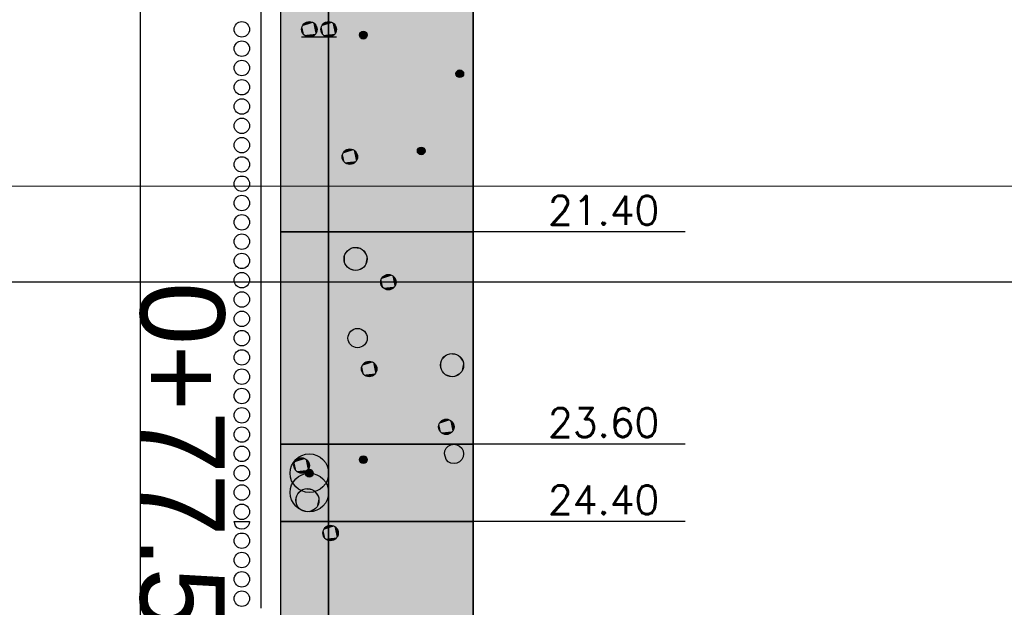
# Model space of a CAD drawing. Header units: metres. Extents: x 3458045 to 3462392, y 5482308 to 5484762.
# Tile 212 of 256: x 3460079.31 to 3460089.52, y 5483981.42 to 5483987.51. Entities that reach past the tile are written whole.
import ezdxf

# ---------------------------------------------------------------- set-up
doc = ezdxf.new("R2010")
doc.units = ezdxf.units.M
doc.header["$PDMODE"] = 3
doc.header["$PDSIZE"] = 0.1
doc.linetypes.add('AUSGEZOGEN', pattern=[2, 1, 1])
doc.layers.get('0').update_dxf_attribs({"linetype": 'CONTINUOUS'})
doc.layers.get('DEFPOINTS').update_dxf_attribs({"linetype": 'CONTINUOUS'})
doc.layers.add('BAUER_BK 2014', color=1, linetype='CONTINUOUS')
doc.layers.add('SP_VERM', color=1, linetype='CONTINUOUS')
doc.layers.add('SP_Höhenplan-Beschriftung-Linien', color=2, linetype='CONTINUOUS', lineweight=25)
doc.layers.add('SP_Höhenplan-Beschriftung-Text', color=2, linetype='CONTINUOUS', lineweight=25)
doc.styles.add('K_ISOCP', font='k_isocp.shx')
doc.styles.add('ROMANS', font='ROMANS')
doc.styles.add('SP_F', font='romans.shx', dxfattribs={"width": 0.7, "bigfont": 'sp_f.shx'})
doc.dimstyles.new('SOFI35$0', dxfattribs={"dimtxt": 3.5, "dimasz": 0.35, "dimexe": 0.9, "dimexo": 0.625, "dimgap": 0.945, "dimtad": 1, "dimdec": 3, "dimrnd": 0.001, "dimzin": 1, "dimdsep": 46, "dimtxsty": 'SP_F', "dimblk1": 'SOF_BEMSTR1', "dimblk2": 'SOF_BEMSTR2', "dimsah": 1, "dimcen": 3.5, "dimse1": 1, "dimse2": 1, "dimclrd": 1, "dimclre": 1, "dimclrt": 2, "dimaunit": 2, "dimazin": 0, "dimtfac": 1, "dimtdec": 3, "dimtmove": 0, "dimatfit": 3, "dimfxl": 1, "dimtolj": 1, "dimtzin": 0, "dimlwd": 0, "dimlwe": 0, "dimarcsym": 0})

# ---------------------------------------------------------------- blocks, each defined once
blk = doc.blocks.new('SOF_BEMSTR1')
at = {"color": 0, "linetype": 'ByBlock', "lineweight": -2}
for p, q in [((0, 20), (0, -8.5)), ((3.535, 3.535), (-3.535, -3.535)), ((-5, 0), (5, 0))]:
    blk.add_line(p, q, dxfattribs=at)
blk = doc.blocks.new('SOF_BEMSTR2')
at = {"color": 0, "linetype": 'ByBlock', "lineweight": -2}
for p, q in [((0, -20), (0, 8.5)), ((3.535, 3.535), (-3.535, -3.535)), ((-5, 0), (5, 0))]:
    blk.add_line(p, q, dxfattribs=at)
blk = doc.blocks.new('*D143')
at = {"layer": 'DEFPOINTS', "color": 0, "linetype": 'AUSGEZOGEN', "transparency": 16777216}
for p in [(3460025.018, 5483991.647), (3460180.558, 5483987.696), (3460025.018, 5483985.783)]:
    blk.add_point(p, dxfattribs=at)
at = {"layer": 'SP_VERM', "color": 1, "linetype": 'AUSGEZOGEN', "lineweight": 0, "transparency": 16777216}
blk.add_line((3460180.47, 5483985.783), (3460025.105, 5483985.783), dxfattribs=at)
at = {"layer": 'SP_VERM', "color": 1, "linetype": 'AUSGEZOGEN', "lineweight": 0, "transparency": 16777216, "xscale": 0.08750000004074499, "yscale": 0.08750000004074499, "zscale": 0.08750000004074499, "rotation": 180}
blk.add_blockref('SOF_BEMSTR2', (3460025.018, 5483985.783), dxfattribs=at)
at = {"layer": 'SP_VERM', "color": 1, "linetype": 'AUSGEZOGEN', "lineweight": 0, "transparency": 16777216, "xscale": 0.08750000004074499, "yscale": 0.08750000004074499, "zscale": 0.08750000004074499}
blk.add_blockref('SOF_BEMSTR1', (3460180.558, 5483985.783), dxfattribs=at)
at = {"layer": 'SP_VERM', "color": 2, "linetype": 'AUSGEZOGEN', "transparency": 16777216, "insert": (3460102.788, 5483986.457), "char_height": 0.875, "attachment_point": 5, "style": 'SP_F'}
blk.add_mtext('\\A1;\\A1;Tunnelabschitt = 155.54{\\H.7x;\\S^ ;}m', dxfattribs=at)

msp = doc.modelspace()

# ---------------------------------------------------------------- linework, layer by layer
at = {"layer": 'BAUER_BK 2014', "color": 7, "linetype": 'Continuous'}
for points in [[(3460082.011, 5484006.7071), (3460082.011, 5483976.7071)], [(3460084.011, 5484006.7071), (3460084.011, 5483976.7071)], [(3460084.011, 5483985.3071), (3460084.011, 5483990.7071), (3460082.011, 5483990.7071), (3460082.011, 5483985.3071), (3460084.011, 5483985.3071)], [(3460081.811, 5483987.3071), (3460081.811, 5483987.7071)], [(3460081.811, 5483986.9071), (3460081.811, 5483987.3071)], [(3460082.591, 5483987.3271), (3460082.231, 5483987.3271)], [(3460081.811, 5483986.5071), (3460081.811, 5483986.9071)], [(3460081.811, 5483986.1071), (3460081.811, 5483986.5071)], [(3460081.811, 5483985.7071), (3460081.811, 5483986.1071)], [(3460081.811, 5483985.3071), (3460081.811, 5483985.7071)], [(3460081.811, 5483985.1071), (3460081.811, 5483985.3071)], [(3460084.011, 5483983.1071), (3460084.011, 5483985.3071), (3460082.011, 5483985.3071), (3460082.011, 5483983.1071), (3460084.011, 5483983.1071)], [(3460082.011, 5483985.3071), (3460084.011, 5483985.3071)], [(3460086.2097, 5483985.3071), (3460085.011, 5483985.3071), (3460084.411, 5483985.3071), (3460084.011, 5483985.3071)], [(3460081.811, 5483984.7071), (3460081.811, 5483985.1071)], [(3460081.811, 5483984.3071), (3460081.811, 5483984.7071)], [(3460081.811, 5483983.9071), (3460081.811, 5483984.3071)], [(3460081.811, 5483983.5071), (3460081.811, 5483983.9071)], [(3460081.811, 5483983.1071), (3460081.811, 5483983.5071)], [(3460081.811, 5483982.7071), (3460081.811, 5483983.1071)], [(3460084.011, 5483982.3071), (3460084.011, 5483983.1071), (3460082.011, 5483983.1071), (3460082.011, 5483982.3071), (3460084.011, 5483982.3071)], [(3460082.011, 5483983.1071), (3460084.011, 5483983.1071)], [(3460083.711, 5483983.0071), (3460083.715, 5483983.038), (3460083.729, 5483983.0659), (3460083.751, 5483983.088), (3460083.779, 5483983.1022), (3460083.811, 5483983.1071), (3460083.841, 5483983.1022), (3460083.869, 5483983.088), (3460083.891, 5483983.0659), (3460083.905, 5483983.038), (3460083.911, 5483983.0071), (3460083.905, 5483982.9762), (3460083.891, 5483982.9484), (3460083.869, 5483982.9262), (3460083.841, 5483982.912), (3460083.811, 5483982.9071), (3460083.779, 5483982.912), (3460083.751, 5483982.9262), (3460083.729, 5483982.9484), (3460083.711, 5483983.0071)], [(3460086.2097, 5483983.1071), (3460085.011, 5483983.1071), (3460084.411, 5483983.1071), (3460084.011, 5483983.1071)], [(3460081.811, 5483982.3071), (3460081.811, 5483982.7071)], [(3460081.531, 5483982.3071), (3460081.531, 5483982.3071), (3460081.691, 5483982.3071), (3460081.691, 5483982.3071), (3460081.687, 5483982.2824), (3460081.675, 5483982.2601), (3460081.657, 5483982.2424), (3460081.635, 5483982.2311), (3460081.611, 5483982.2271), (3460081.585, 5483982.2311), (3460081.563, 5483982.2424), (3460081.545, 5483982.2601), (3460081.531, 5483982.3071)], [(3460081.811, 5483982.2071), (3460081.811, 5483982.3071)], [(3460084.011, 5483978.6071), (3460084.011, 5483982.3071), (3460082.011, 5483982.3071), (3460082.011, 5483978.6071), (3460084.011, 5483978.6071)], [(3460082.011, 5483982.3071), (3460084.011, 5483982.3071)], [(3460086.2097, 5483982.3071), (3460085.011, 5483982.3071), (3460084.411, 5483982.3071), (3460084.011, 5483982.3071)], [(3460081.811, 5483981.8071), (3460081.811, 5483982.2071)], [(3460081.811, 5483981.4071), (3460081.811, 5483981.8071)]]:
    msp.add_lwpolyline(points, dxfattribs=at)
at = {"layer": 'BAUER_BK 2014', "color": 62, "linetype": 'Continuous'}
msp.add_lwpolyline([(3460082.511, 5483985.3071), (3460082.511, 5483990.7071), (3460082.011, 5483990.7071), (3460082.011, 5483985.3071), (3460082.511, 5483985.3071)], dxfattribs=at)
at = {"layer": 'BAUER_BK 2014', "color": 30, "linetype": 'Continuous'}
for points in [[(3460084.011, 5483985.3071), (3460084.011, 5483990.7071), (3460082.511, 5483990.7071), (3460082.511, 5483985.3071), (3460084.011, 5483985.3071)], [(3460084.011, 5483983.1071), (3460084.011, 5483985.3071), (3460082.511, 5483985.3071), (3460082.511, 5483983.1071), (3460084.011, 5483983.1071)], [(3460082.511, 5483982.3071), (3460082.511, 5483983.1071), (3460082.011, 5483983.1071), (3460082.011, 5483982.3071), (3460082.511, 5483982.3071)], [(3460084.011, 5483978.6071), (3460084.011, 5483982.3071), (3460082.511, 5483982.3071), (3460082.511, 5483978.6071), (3460084.011, 5483978.6071)]]:
    msp.add_lwpolyline(points, dxfattribs=at)
at = {"layer": 'BAUER_BK 2014', "color": 50, "linetype": 'Continuous'}
for points in [[(3460082.511, 5483983.1071), (3460082.511, 5483985.3071), (3460082.011, 5483985.3071), (3460082.011, 5483983.1071), (3460082.511, 5483983.1071)], [(3460084.011, 5483982.3071), (3460084.011, 5483983.1071), (3460082.511, 5483983.1071), (3460082.511, 5483982.3071), (3460084.011, 5483982.3071)], [(3460082.511, 5483978.6071), (3460082.511, 5483982.3071), (3460082.011, 5483982.3071), (3460082.011, 5483978.6071), (3460082.511, 5483978.6071)]]:
    msp.add_lwpolyline(points, dxfattribs=at)
at = {"layer": 'BAUER_BK 2014', "color": 7, "linetype": 'Continuous'}
for centre, radius in [((3460081.611, 5483987.4071), 0.08), ((3460082.311, 5483987.4071), 0.08), ((3460082.511, 5483987.4071), 0.08), ((3460082.871, 5483987.3471), 0.04), ((3460081.611, 5483987.2071), 0.08), ((3460081.611, 5483987.0071), 0.08), ((3460083.871, 5483986.9471), 0.04), ((3460081.611, 5483986.8071), 0.08), ((3460081.611, 5483986.6071), 0.08), ((3460081.611, 5483986.4071), 0.08), ((3460081.611, 5483986.2071), 0.08), ((3460082.731, 5483986.0871), 0.08), ((3460083.471, 5483986.1471), 0.04), ((3460081.611, 5483986.0071), 0.08), ((3460081.611, 5483985.8071), 0.08), ((3460081.611, 5483985.6071), 0.08), ((3460081.611, 5483985.4071), 0.08), ((3460081.611, 5483985.2071), 0.08), ((3460082.791, 5483985.0271), 0.12), ((3460081.611, 5483985.0071), 0.08), ((3460081.611, 5483984.8071), 0.08), ((3460083.131, 5483984.7871), 0.08), ((3460081.611, 5483984.6071), 0.08), ((3460081.611, 5483984.4071), 0.08), ((3460081.611, 5483984.2071), 0.08), ((3460082.811, 5483984.2071), 0.1), ((3460081.611, 5483984.0071), 0.08), ((3460083.791, 5483983.9271), 0.12), ((3460082.931, 5483983.8871), 0.08), ((3460081.611, 5483983.8071), 0.08), ((3460081.611, 5483983.6071), 0.08), ((3460081.611, 5483983.4071), 0.08), ((3460083.731, 5483983.2871), 0.08), ((3460081.611, 5483983.2071), 0.08), ((3460081.611, 5483983.0071), 0.08), ((3460082.311, 5483982.8071), 0.2), ((3460081.611, 5483982.8071), 0.08), ((3460082.231, 5483982.8871), 0.08), ((3460082.871, 5483982.9471), 0.04), ((3460082.311, 5483982.6071), 0.2), ((3460082.311, 5483982.8071), 0.04), ((3460081.611, 5483982.6071), 0.08), ((3460082.291, 5483982.5271), 0.12), ((3460081.611, 5483982.4071), 0.08), ((3460081.611, 5483982.1071), 0.08), ((3460082.531, 5483982.1871), 0.08), ((3460081.611, 5483981.9071), 0.08), ((3460081.611, 5483981.7071), 0.08), ((3460081.611, 5483981.5071), 0.08)]:
    msp.add_circle(centre, radius, dxfattribs=at)
at = {"layer": 'BAUER_BK 2014', "color": 62, "linetype": 'Continuous'}
msp.add_solid([(3460082.511, 5483985.3071), (3460082.511, 5483990.7071), (3460082.011, 5483985.3071), (3460082.011, 5483990.7071)], dxfattribs=at)
at = {"layer": 'BAUER_BK 2014', "color": 30, "linetype": 'Continuous'}
for points in [[(3460084.011, 5483985.3071), (3460084.011, 5483990.7071), (3460082.511, 5483985.3071), (3460082.511, 5483990.7071)], [(3460084.011, 5483983.1071), (3460084.011, 5483985.3071), (3460082.511, 5483983.1071), (3460082.511, 5483985.3071)], [(3460082.511, 5483982.3071), (3460082.511, 5483983.1071), (3460082.011, 5483982.3071), (3460082.011, 5483983.1071)], [(3460084.011, 5483978.6071), (3460084.011, 5483982.3071), (3460082.511, 5483978.6071), (3460082.511, 5483982.3071)]]:
    msp.add_solid(points, dxfattribs=at)
at = {"layer": 'BAUER_BK 2014', "color": 7, "linetype": 'Continuous'}
for points in [[(3460082.237, 5483987.4397), (3460082.257, 5483987.4666), (3460082.285, 5483987.4832)], [(3460082.237, 5483987.4397), (3460082.285, 5483987.4832), (3460082.351, 5483987.4764)], [(3460082.257, 5483987.4666), (3460082.271, 5483987.4764), (3460082.285, 5483987.4832)], [(3460082.285, 5483987.4832), (3460082.303, 5483987.4867), (3460082.319, 5483987.4867)], [(3460082.285, 5483987.4832), (3460082.319, 5483987.4867), (3460082.351, 5483987.4764)], [(3460082.319, 5483987.4867), (3460082.335, 5483987.4832), (3460082.351, 5483987.4764)], [(3460082.437, 5483987.4397), (3460082.457, 5483987.4666), (3460082.485, 5483987.4832)], [(3460082.437, 5483987.4397), (3460082.485, 5483987.4832), (3460082.551, 5483987.4764)], [(3460082.457, 5483987.4666), (3460082.471, 5483987.4764), (3460082.485, 5483987.4832)], [(3460082.485, 5483987.4832), (3460082.503, 5483987.4867), (3460082.519, 5483987.4867)], [(3460082.485, 5483987.4832), (3460082.519, 5483987.4867), (3460082.551, 5483987.4764)], [(3460082.519, 5483987.4867), (3460082.535, 5483987.4832), (3460082.551, 5483987.4764)], [(3460082.231, 5483987.4071), (3460082.233, 5483987.4238), (3460082.237, 5483987.4397)], [(3460082.237, 5483987.3746), (3460082.231, 5483987.4071), (3460082.237, 5483987.4397)], [(3460082.257, 5483987.3477), (3460082.237, 5483987.4397), (3460082.351, 5483987.4764)], [(3460082.237, 5483987.4397), (3460082.245, 5483987.4542), (3460082.257, 5483987.4666)], [(3460082.257, 5483987.3477), (3460082.237, 5483987.3746), (3460082.237, 5483987.4397)], [(3460082.351, 5483987.4764), (3460082.375, 5483987.3601), (3460082.257, 5483987.3477)], [(3460082.351, 5483987.4764), (3460082.365, 5483987.4666), (3460082.375, 5483987.4542)], [(3460082.351, 5483987.4764), (3460082.375, 5483987.4542), (3460082.389, 5483987.4238)], [(3460082.351, 5483987.4764), (3460082.389, 5483987.4238), (3460082.375, 5483987.3601)], [(3460082.375, 5483987.4542), (3460082.383, 5483987.4397), (3460082.389, 5483987.4238)], [(3460082.389, 5483987.4238), (3460082.389, 5483987.3905), (3460082.375, 5483987.3601)], [(3460082.389, 5483987.3905), (3460082.383, 5483987.3746), (3460082.375, 5483987.3601)], [(3460082.389, 5483987.4238), (3460082.391, 5483987.4071), (3460082.389, 5483987.3905)], [(3460082.431, 5483987.4071), (3460082.433, 5483987.4238), (3460082.437, 5483987.4397)], [(3460082.437, 5483987.3746), (3460082.431, 5483987.4071), (3460082.437, 5483987.4397)], [(3460082.457, 5483987.3477), (3460082.437, 5483987.4397), (3460082.551, 5483987.4764)], [(3460082.437, 5483987.4397), (3460082.445, 5483987.4542), (3460082.457, 5483987.4666)], [(3460082.457, 5483987.3477), (3460082.437, 5483987.3746), (3460082.437, 5483987.4397)], [(3460082.551, 5483987.4764), (3460082.575, 5483987.3601), (3460082.457, 5483987.3477)], [(3460082.551, 5483987.4764), (3460082.565, 5483987.4666), (3460082.575, 5483987.4542)], [(3460082.551, 5483987.4764), (3460082.575, 5483987.4542), (3460082.589, 5483987.4238)], [(3460082.551, 5483987.4764), (3460082.589, 5483987.4238), (3460082.575, 5483987.3601)], [(3460082.575, 5483987.4542), (3460082.583, 5483987.4397), (3460082.589, 5483987.4238)], [(3460082.589, 5483987.4238), (3460082.589, 5483987.3905), (3460082.575, 5483987.3601)], [(3460082.589, 5483987.3905), (3460082.583, 5483987.3746), (3460082.575, 5483987.3601)], [(3460082.589, 5483987.4238), (3460082.591, 5483987.4071), (3460082.589, 5483987.3905)], [(3460082.833, 5483987.3634), (3460082.843, 5483987.3769), (3460082.859, 5483987.3852)], [(3460082.833, 5483987.3634), (3460082.859, 5483987.3852), (3460082.891, 5483987.3818)], [(3460082.843, 5483987.3174), (3460082.833, 5483987.3634), (3460082.891, 5483987.3818)], [(3460082.843, 5483987.3769), (3460082.851, 5483987.3818), (3460082.859, 5483987.3852)], [(3460082.891, 5483987.3818), (3460082.903, 5483987.3236), (3460082.843, 5483987.3174)], [(3460082.859, 5483987.3852), (3460082.867, 5483987.3869), (3460082.875, 5483987.3869)], [(3460082.859, 5483987.3852), (3460082.875, 5483987.3869), (3460082.891, 5483987.3818)], [(3460082.875, 5483987.3869), (3460082.883, 5483987.3852), (3460082.891, 5483987.3818)], [(3460082.891, 5483987.3818), (3460082.897, 5483987.3769), (3460082.903, 5483987.3707)], [(3460082.891, 5483987.3818), (3460082.903, 5483987.3707), (3460082.909, 5483987.3555)], [(3460082.891, 5483987.3818), (3460082.909, 5483987.3555), (3460082.903, 5483987.3236)], [(3460082.257, 5483987.3477), (3460082.245, 5483987.3601), (3460082.237, 5483987.3746)], [(3460082.375, 5483987.3601), (3460082.319, 5483987.3276), (3460082.257, 5483987.3477)], [(3460082.285, 5483987.3311), (3460082.271, 5483987.3379), (3460082.257, 5483987.3477)], [(3460082.319, 5483987.3276), (3460082.285, 5483987.3311), (3460082.257, 5483987.3477)], [(3460082.319, 5483987.3276), (3460082.303, 5483987.3276), (3460082.285, 5483987.3311)], [(3460082.375, 5483987.3601), (3460082.351, 5483987.3379), (3460082.319, 5483987.3276)], [(3460082.351, 5483987.3379), (3460082.335, 5483987.3311), (3460082.319, 5483987.3276)], [(3460082.375, 5483987.3601), (3460082.365, 5483987.3477), (3460082.351, 5483987.3379)], [(3460082.457, 5483987.3477), (3460082.445, 5483987.3601), (3460082.437, 5483987.3746)], [(3460082.575, 5483987.3601), (3460082.519, 5483987.3276), (3460082.457, 5483987.3477)], [(3460082.485, 5483987.3311), (3460082.471, 5483987.3379), (3460082.457, 5483987.3477)], [(3460082.519, 5483987.3276), (3460082.485, 5483987.3311), (3460082.457, 5483987.3477)], [(3460082.519, 5483987.3276), (3460082.503, 5483987.3276), (3460082.485, 5483987.3311)], [(3460082.575, 5483987.3601), (3460082.551, 5483987.3379), (3460082.519, 5483987.3276)], [(3460082.551, 5483987.3379), (3460082.535, 5483987.3311), (3460082.519, 5483987.3276)], [(3460082.575, 5483987.3601), (3460082.565, 5483987.3477), (3460082.551, 5483987.3379)], [(3460082.831, 5483987.3471), (3460082.831, 5483987.3555), (3460082.833, 5483987.3634)], [(3460082.833, 5483987.3309), (3460082.831, 5483987.3471), (3460082.833, 5483987.3634)], [(3460082.833, 5483987.3634), (3460082.839, 5483987.3707), (3460082.843, 5483987.3769)], [(3460082.843, 5483987.3174), (3460082.833, 5483987.3309), (3460082.833, 5483987.3634)], [(3460082.843, 5483987.3174), (3460082.839, 5483987.3236), (3460082.833, 5483987.3309)], [(3460082.903, 5483987.3236), (3460082.875, 5483987.3074), (3460082.843, 5483987.3174)], [(3460082.859, 5483987.3091), (3460082.851, 5483987.3125), (3460082.843, 5483987.3174)], [(3460082.875, 5483987.3074), (3460082.859, 5483987.3091), (3460082.843, 5483987.3174)], [(3460082.875, 5483987.3074), (3460082.867, 5483987.3074), (3460082.859, 5483987.3091)], [(3460082.903, 5483987.3236), (3460082.891, 5483987.3125), (3460082.875, 5483987.3074)], [(3460082.891, 5483987.3125), (3460082.883, 5483987.3091), (3460082.875, 5483987.3074)], [(3460082.903, 5483987.3236), (3460082.897, 5483987.3174), (3460082.891, 5483987.3125)], [(3460082.903, 5483987.3707), (3460082.907, 5483987.3634), (3460082.909, 5483987.3555)], [(3460082.909, 5483987.3555), (3460082.909, 5483987.3388), (3460082.903, 5483987.3236)], [(3460082.909, 5483987.3388), (3460082.907, 5483987.3309), (3460082.903, 5483987.3236)], [(3460082.909, 5483987.3555), (3460082.911, 5483987.3471), (3460082.909, 5483987.3388)], [(3460083.833, 5483986.9634), (3460083.843, 5483986.9769), (3460083.859, 5483986.9852)], [(3460083.833, 5483986.9634), (3460083.859, 5483986.9852), (3460083.891, 5483986.9818)], [(3460083.843, 5483986.9174), (3460083.833, 5483986.9634), (3460083.891, 5483986.9818)], [(3460083.833, 5483986.9634), (3460083.839, 5483986.9707), (3460083.843, 5483986.9769)], [(3460083.843, 5483986.9769), (3460083.851, 5483986.9818), (3460083.859, 5483986.9852)], [(3460083.891, 5483986.9818), (3460083.903, 5483986.9236), (3460083.843, 5483986.9174)], [(3460083.859, 5483986.9852), (3460083.867, 5483986.9869), (3460083.875, 5483986.9869)], [(3460083.859, 5483986.9852), (3460083.875, 5483986.9869), (3460083.891, 5483986.9818)], [(3460083.875, 5483986.9869), (3460083.883, 5483986.9852), (3460083.891, 5483986.9818)], [(3460083.891, 5483986.9818), (3460083.897, 5483986.9769), (3460083.903, 5483986.9707)], [(3460083.891, 5483986.9818), (3460083.903, 5483986.9707), (3460083.909, 5483986.9555)], [(3460083.891, 5483986.9818), (3460083.909, 5483986.9555), (3460083.903, 5483986.9236)], [(3460083.903, 5483986.9707), (3460083.907, 5483986.9634), (3460083.909, 5483986.9555)], [(3460083.831, 5483986.9471), (3460083.831, 5483986.9555), (3460083.833, 5483986.9634)], [(3460083.833, 5483986.9309), (3460083.831, 5483986.9471), (3460083.833, 5483986.9634)], [(3460083.843, 5483986.9174), (3460083.833, 5483986.9309), (3460083.833, 5483986.9634)], [(3460083.843, 5483986.9174), (3460083.839, 5483986.9236), (3460083.833, 5483986.9309)], [(3460083.903, 5483986.9236), (3460083.875, 5483986.9074), (3460083.843, 5483986.9174)], [(3460083.859, 5483986.9091), (3460083.851, 5483986.9125), (3460083.843, 5483986.9174)], [(3460083.875, 5483986.9074), (3460083.859, 5483986.9091), (3460083.843, 5483986.9174)], [(3460083.875, 5483986.9074), (3460083.867, 5483986.9074), (3460083.859, 5483986.9091)], [(3460083.903, 5483986.9236), (3460083.891, 5483986.9125), (3460083.875, 5483986.9074)], [(3460083.891, 5483986.9125), (3460083.883, 5483986.9091), (3460083.875, 5483986.9074)], [(3460083.903, 5483986.9236), (3460083.897, 5483986.9174), (3460083.891, 5483986.9125)], [(3460083.909, 5483986.9555), (3460083.909, 5483986.9388), (3460083.903, 5483986.9236)], [(3460083.909, 5483986.9388), (3460083.907, 5483986.9309), (3460083.903, 5483986.9236)], [(3460083.909, 5483986.9555), (3460083.911, 5483986.9471), (3460083.909, 5483986.9388)], [(3460082.657, 5483986.1197), (3460082.677, 5483986.1466), (3460082.705, 5483986.1632)], [(3460082.657, 5483986.1197), (3460082.705, 5483986.1632), (3460082.771, 5483986.1564)], [(3460082.677, 5483986.0277), (3460082.657, 5483986.1197), (3460082.771, 5483986.1564)], [(3460082.677, 5483986.1466), (3460082.691, 5483986.1564), (3460082.705, 5483986.1632)], [(3460082.771, 5483986.1564), (3460082.795, 5483986.0401), (3460082.677, 5483986.0277)], [(3460082.705, 5483986.1632), (3460082.723, 5483986.1667), (3460082.739, 5483986.1667)], [(3460082.705, 5483986.1632), (3460082.739, 5483986.1667), (3460082.771, 5483986.1564)], [(3460082.739, 5483986.1667), (3460082.755, 5483986.1632), (3460082.771, 5483986.1564)], [(3460082.771, 5483986.1564), (3460082.785, 5483986.1466), (3460082.795, 5483986.1342)], [(3460082.771, 5483986.1564), (3460082.795, 5483986.1342), (3460082.809, 5483986.1038)], [(3460082.771, 5483986.1564), (3460082.809, 5483986.1038), (3460082.795, 5483986.0401)], [(3460083.431, 5483986.1471), (3460083.431, 5483986.1555), (3460083.433, 5483986.1634)], [(3460083.433, 5483986.1309), (3460083.431, 5483986.1471), (3460083.433, 5483986.1634)], [(3460083.433, 5483986.1634), (3460083.443, 5483986.1769), (3460083.459, 5483986.1852)], [(3460083.433, 5483986.1634), (3460083.459, 5483986.1852), (3460083.491, 5483986.1818)], [(3460083.443, 5483986.1174), (3460083.433, 5483986.1634), (3460083.491, 5483986.1818)], [(3460083.433, 5483986.1634), (3460083.439, 5483986.1707), (3460083.443, 5483986.1769)], [(3460083.443, 5483986.1174), (3460083.433, 5483986.1309), (3460083.433, 5483986.1634)], [(3460083.443, 5483986.1769), (3460083.451, 5483986.1818), (3460083.459, 5483986.1852)], [(3460083.491, 5483986.1818), (3460083.503, 5483986.1236), (3460083.443, 5483986.1174)], [(3460083.459, 5483986.1852), (3460083.467, 5483986.1869), (3460083.475, 5483986.1869)], [(3460083.459, 5483986.1852), (3460083.475, 5483986.1869), (3460083.491, 5483986.1818)], [(3460083.475, 5483986.1869), (3460083.483, 5483986.1852), (3460083.491, 5483986.1818)], [(3460083.491, 5483986.1818), (3460083.497, 5483986.1769), (3460083.503, 5483986.1707)], [(3460083.491, 5483986.1818), (3460083.503, 5483986.1707), (3460083.509, 5483986.1555)], [(3460083.491, 5483986.1818), (3460083.509, 5483986.1555), (3460083.503, 5483986.1236)], [(3460083.503, 5483986.1707), (3460083.507, 5483986.1634), (3460083.509, 5483986.1555)], [(3460083.509, 5483986.1555), (3460083.509, 5483986.1388), (3460083.503, 5483986.1236)], [(3460083.509, 5483986.1555), (3460083.511, 5483986.1471), (3460083.509, 5483986.1388)], [(3460082.651, 5483986.0871), (3460082.653, 5483986.1038), (3460082.657, 5483986.1197)], [(3460082.657, 5483986.0546), (3460082.651, 5483986.0871), (3460082.657, 5483986.1197)], [(3460082.657, 5483986.1197), (3460082.665, 5483986.1342), (3460082.677, 5483986.1466)], [(3460082.677, 5483986.0277), (3460082.657, 5483986.0546), (3460082.657, 5483986.1197)], [(3460082.677, 5483986.0277), (3460082.665, 5483986.0401), (3460082.657, 5483986.0546)], [(3460082.795, 5483986.1342), (3460082.803, 5483986.1197), (3460082.809, 5483986.1038)], [(3460082.809, 5483986.1038), (3460082.809, 5483986.0705), (3460082.795, 5483986.0401)], [(3460082.809, 5483986.0705), (3460082.803, 5483986.0546), (3460082.795, 5483986.0401)], [(3460082.809, 5483986.1038), (3460082.811, 5483986.0871), (3460082.809, 5483986.0705)], [(3460083.443, 5483986.1174), (3460083.439, 5483986.1236), (3460083.433, 5483986.1309)], [(3460083.503, 5483986.1236), (3460083.475, 5483986.1074), (3460083.443, 5483986.1174)], [(3460083.459, 5483986.1091), (3460083.451, 5483986.1125), (3460083.443, 5483986.1174)], [(3460083.475, 5483986.1074), (3460083.459, 5483986.1091), (3460083.443, 5483986.1174)], [(3460083.475, 5483986.1074), (3460083.467, 5483986.1074), (3460083.459, 5483986.1091)], [(3460083.503, 5483986.1236), (3460083.491, 5483986.1125), (3460083.475, 5483986.1074)], [(3460083.491, 5483986.1125), (3460083.483, 5483986.1091), (3460083.475, 5483986.1074)], [(3460083.503, 5483986.1236), (3460083.497, 5483986.1174), (3460083.491, 5483986.1125)], [(3460083.509, 5483986.1388), (3460083.507, 5483986.1309), (3460083.503, 5483986.1236)], [(3460082.795, 5483986.0401), (3460082.739, 5483986.0076), (3460082.677, 5483986.0277)], [(3460082.705, 5483986.0111), (3460082.691, 5483986.0179), (3460082.677, 5483986.0277)], [(3460082.739, 5483986.0076), (3460082.705, 5483986.0111), (3460082.677, 5483986.0277)], [(3460082.739, 5483986.0076), (3460082.723, 5483986.0076), (3460082.705, 5483986.0111)], [(3460082.795, 5483986.0401), (3460082.771, 5483986.0179), (3460082.739, 5483986.0076)], [(3460082.771, 5483986.0179), (3460082.755, 5483986.0111), (3460082.739, 5483986.0076)], [(3460082.795, 5483986.0401), (3460082.785, 5483986.0277), (3460082.771, 5483986.0179)], [(3460082.681, 5483985.0759), (3460082.711, 5483985.1163), (3460082.753, 5483985.1413)], [(3460082.681, 5483985.0759), (3460082.753, 5483985.1413), (3460082.851, 5483985.1311)], [(3460082.711, 5483985.1163), (3460082.731, 5483985.1311), (3460082.753, 5483985.1413)], [(3460082.753, 5483985.1413), (3460082.777, 5483985.1465), (3460082.803, 5483985.1465)], [(3460082.753, 5483985.1413), (3460082.803, 5483985.1465), (3460082.851, 5483985.1311)], [(3460082.803, 5483985.1465), (3460082.827, 5483985.1413), (3460082.851, 5483985.1311)], [(3460082.671, 5483985.0271), (3460082.673, 5483985.0521), (3460082.681, 5483985.0759)], [(3460082.681, 5483984.9783), (3460082.671, 5483985.0271), (3460082.681, 5483985.0759)], [(3460082.711, 5483984.938), (3460082.681, 5483985.0759), (3460082.851, 5483985.1311)], [(3460082.681, 5483985.0759), (3460082.693, 5483985.0977), (3460082.711, 5483985.1163)], [(3460082.711, 5483984.938), (3460082.681, 5483984.9783), (3460082.681, 5483985.0759)], [(3460082.851, 5483985.1311), (3460082.887, 5483984.9566), (3460082.711, 5483984.938)], [(3460082.851, 5483985.1311), (3460082.871, 5483985.1163), (3460082.887, 5483985.0977)], [(3460082.851, 5483985.1311), (3460082.887, 5483985.0977), (3460082.907, 5483985.0521)], [(3460082.851, 5483985.1311), (3460082.907, 5483985.0521), (3460082.887, 5483984.9566)], [(3460082.887, 5483985.0977), (3460082.901, 5483985.0759), (3460082.907, 5483985.0521)], [(3460082.907, 5483985.0521), (3460082.907, 5483985.0022), (3460082.887, 5483984.9566)], [(3460082.907, 5483985.0521), (3460082.911, 5483985.0271), (3460082.907, 5483985.0022)], [(3460082.711, 5483984.938), (3460082.693, 5483984.9566), (3460082.681, 5483984.9783)], [(3460082.887, 5483984.9566), (3460082.803, 5483984.9078), (3460082.711, 5483984.938)], [(3460082.753, 5483984.913), (3460082.731, 5483984.9232), (3460082.711, 5483984.938)], [(3460082.803, 5483984.9078), (3460082.753, 5483984.913), (3460082.711, 5483984.938)], [(3460082.887, 5483984.9566), (3460082.851, 5483984.9232), (3460082.803, 5483984.9078)], [(3460082.887, 5483984.9566), (3460082.871, 5483984.938), (3460082.851, 5483984.9232)], [(3460082.907, 5483985.0022), (3460082.901, 5483984.9783), (3460082.887, 5483984.9566)], [(3460082.803, 5483984.9078), (3460082.777, 5483984.9078), (3460082.753, 5483984.913)], [(3460082.851, 5483984.9232), (3460082.827, 5483984.913), (3460082.803, 5483984.9078)], [(3460083.057, 5483984.8197), (3460083.077, 5483984.8466), (3460083.105, 5483984.8632)], [(3460083.057, 5483984.8197), (3460083.105, 5483984.8632), (3460083.171, 5483984.8564)], [(3460083.077, 5483984.7277), (3460083.057, 5483984.8197), (3460083.171, 5483984.8564)], [(3460083.057, 5483984.8197), (3460083.065, 5483984.8342), (3460083.077, 5483984.8466)], [(3460083.077, 5483984.8466), (3460083.091, 5483984.8564), (3460083.105, 5483984.8632)], [(3460083.171, 5483984.8564), (3460083.195, 5483984.7401), (3460083.077, 5483984.7277)], [(3460083.105, 5483984.8632), (3460083.123, 5483984.8667), (3460083.139, 5483984.8667)], [(3460083.105, 5483984.8632), (3460083.139, 5483984.8667), (3460083.171, 5483984.8564)], [(3460083.139, 5483984.8667), (3460083.155, 5483984.8632), (3460083.171, 5483984.8564)], [(3460083.171, 5483984.8564), (3460083.185, 5483984.8466), (3460083.195, 5483984.8342)], [(3460083.171, 5483984.8564), (3460083.195, 5483984.8342), (3460083.209, 5483984.8038)], [(3460083.171, 5483984.8564), (3460083.209, 5483984.8038), (3460083.195, 5483984.7401)], [(3460083.195, 5483984.8342), (3460083.203, 5483984.8197), (3460083.209, 5483984.8038)], [(3460083.051, 5483984.7871), (3460083.053, 5483984.8038), (3460083.057, 5483984.8197)], [(3460083.057, 5483984.7546), (3460083.051, 5483984.7871), (3460083.057, 5483984.8197)], [(3460083.077, 5483984.7277), (3460083.057, 5483984.7546), (3460083.057, 5483984.8197)], [(3460083.077, 5483984.7277), (3460083.065, 5483984.7401), (3460083.057, 5483984.7546)], [(3460083.195, 5483984.7401), (3460083.139, 5483984.7076), (3460083.077, 5483984.7277)], [(3460083.105, 5483984.7111), (3460083.091, 5483984.7179), (3460083.077, 5483984.7277)], [(3460083.139, 5483984.7076), (3460083.105, 5483984.7111), (3460083.077, 5483984.7277)], [(3460083.195, 5483984.7401), (3460083.171, 5483984.7179), (3460083.139, 5483984.7076)], [(3460083.195, 5483984.7401), (3460083.185, 5483984.7277), (3460083.171, 5483984.7179)], [(3460083.209, 5483984.8038), (3460083.209, 5483984.7705), (3460083.195, 5483984.7401)], [(3460083.209, 5483984.7705), (3460083.203, 5483984.7546), (3460083.195, 5483984.7401)], [(3460083.209, 5483984.8038), (3460083.211, 5483984.7871), (3460083.209, 5483984.7705)], [(3460083.139, 5483984.7076), (3460083.123, 5483984.7076), (3460083.105, 5483984.7111)], [(3460083.171, 5483984.7179), (3460083.155, 5483984.7111), (3460083.139, 5483984.7076)], [(3460083.681, 5483983.9759), (3460083.711, 5483984.0163), (3460083.753, 5483984.0413)], [(3460083.681, 5483983.9759), (3460083.753, 5483984.0413), (3460083.851, 5483984.0311)], [(3460083.711, 5483983.838), (3460083.681, 5483983.9759), (3460083.851, 5483984.0311)], [(3460083.681, 5483983.9759), (3460083.693, 5483983.9977), (3460083.711, 5483984.0163)], [(3460083.711, 5483984.0163), (3460083.731, 5483984.0311), (3460083.753, 5483984.0413)], [(3460083.851, 5483984.0311), (3460083.887, 5483983.8566), (3460083.711, 5483983.838)], [(3460083.753, 5483984.0413), (3460083.777, 5483984.0465), (3460083.803, 5483984.0465)], [(3460083.753, 5483984.0413), (3460083.803, 5483984.0465), (3460083.851, 5483984.0311)], [(3460083.803, 5483984.0465), (3460083.827, 5483984.0413), (3460083.851, 5483984.0311)], [(3460083.851, 5483984.0311), (3460083.871, 5483984.0163), (3460083.887, 5483983.9977)], [(3460083.851, 5483984.0311), (3460083.887, 5483983.9977), (3460083.907, 5483983.9521)], [(3460083.851, 5483984.0311), (3460083.907, 5483983.9521), (3460083.887, 5483983.8566)], [(3460082.851, 5483983.8871), (3460082.853, 5483983.9038), (3460082.857, 5483983.9197)], [(3460082.857, 5483983.8546), (3460082.851, 5483983.8871), (3460082.857, 5483983.9197)], [(3460082.857, 5483983.9197), (3460082.877, 5483983.9466), (3460082.905, 5483983.9632)], [(3460082.857, 5483983.9197), (3460082.905, 5483983.9632), (3460082.971, 5483983.9564)], [(3460082.877, 5483983.8277), (3460082.857, 5483983.9197), (3460082.971, 5483983.9564)], [(3460082.857, 5483983.9197), (3460082.865, 5483983.9342), (3460082.877, 5483983.9466)], [(3460082.877, 5483983.8277), (3460082.857, 5483983.8546), (3460082.857, 5483983.9197)], [(3460082.877, 5483983.9466), (3460082.891, 5483983.9564), (3460082.905, 5483983.9632)], [(3460082.971, 5483983.9564), (3460082.995, 5483983.8401), (3460082.877, 5483983.8277)], [(3460082.905, 5483983.9632), (3460082.923, 5483983.9667), (3460082.939, 5483983.9667)], [(3460082.905, 5483983.9632), (3460082.939, 5483983.9667), (3460082.971, 5483983.9564)], [(3460082.939, 5483983.9667), (3460082.955, 5483983.9632), (3460082.971, 5483983.9564)], [(3460082.971, 5483983.9564), (3460082.985, 5483983.9466), (3460082.995, 5483983.9342)], [(3460082.971, 5483983.9564), (3460082.995, 5483983.9342), (3460083.009, 5483983.9038)], [(3460082.971, 5483983.9564), (3460083.009, 5483983.9038), (3460082.995, 5483983.8401)], [(3460082.995, 5483983.9342), (3460083.003, 5483983.9197), (3460083.009, 5483983.9038)], [(3460083.671, 5483983.9271), (3460083.673, 5483983.9521), (3460083.681, 5483983.9759)], [(3460083.681, 5483983.8783), (3460083.671, 5483983.9271), (3460083.681, 5483983.9759)], [(3460083.711, 5483983.838), (3460083.681, 5483983.8783), (3460083.681, 5483983.9759)], [(3460083.887, 5483983.9977), (3460083.901, 5483983.9759), (3460083.907, 5483983.9521)], [(3460083.907, 5483983.9521), (3460083.907, 5483983.9022), (3460083.887, 5483983.8566)], [(3460083.907, 5483983.9521), (3460083.911, 5483983.9271), (3460083.907, 5483983.9022)], [(3460082.877, 5483983.8277), (3460082.865, 5483983.8401), (3460082.857, 5483983.8546)], [(3460082.995, 5483983.8401), (3460082.939, 5483983.8076), (3460082.877, 5483983.8277)], [(3460082.905, 5483983.8111), (3460082.891, 5483983.8179), (3460082.877, 5483983.8277)], [(3460082.939, 5483983.8076), (3460082.905, 5483983.8111), (3460082.877, 5483983.8277)], [(3460082.939, 5483983.8076), (3460082.923, 5483983.8076), (3460082.905, 5483983.8111)], [(3460082.995, 5483983.8401), (3460082.971, 5483983.8179), (3460082.939, 5483983.8076)], [(3460082.971, 5483983.8179), (3460082.955, 5483983.8111), (3460082.939, 5483983.8076)], [(3460082.995, 5483983.8401), (3460082.985, 5483983.8277), (3460082.971, 5483983.8179)], [(3460083.009, 5483983.9038), (3460083.009, 5483983.8705), (3460082.995, 5483983.8401)], [(3460083.009, 5483983.8705), (3460083.003, 5483983.8546), (3460082.995, 5483983.8401)], [(3460083.009, 5483983.9038), (3460083.011, 5483983.8871), (3460083.009, 5483983.8705)], [(3460083.711, 5483983.838), (3460083.693, 5483983.8566), (3460083.681, 5483983.8783)], [(3460083.887, 5483983.8566), (3460083.803, 5483983.8078), (3460083.711, 5483983.838)], [(3460083.753, 5483983.813), (3460083.731, 5483983.8232), (3460083.711, 5483983.838)], [(3460083.803, 5483983.8078), (3460083.753, 5483983.813), (3460083.711, 5483983.838)], [(3460083.803, 5483983.8078), (3460083.777, 5483983.8078), (3460083.753, 5483983.813)], [(3460083.887, 5483983.8566), (3460083.851, 5483983.8232), (3460083.803, 5483983.8078)], [(3460083.851, 5483983.8232), (3460083.827, 5483983.813), (3460083.803, 5483983.8078)], [(3460083.887, 5483983.8566), (3460083.871, 5483983.838), (3460083.851, 5483983.8232)], [(3460083.907, 5483983.9022), (3460083.901, 5483983.8783), (3460083.887, 5483983.8566)], [(3460083.651, 5483983.2871), (3460083.653, 5483983.3038), (3460083.657, 5483983.3197)], [(3460083.657, 5483983.2546), (3460083.651, 5483983.2871), (3460083.657, 5483983.3197)], [(3460083.657, 5483983.3197), (3460083.677, 5483983.3466), (3460083.705, 5483983.3632)], [(3460083.657, 5483983.3197), (3460083.705, 5483983.3632), (3460083.771, 5483983.3564)], [(3460083.677, 5483983.2277), (3460083.657, 5483983.3197), (3460083.771, 5483983.3564)], [(3460083.657, 5483983.3197), (3460083.665, 5483983.3342), (3460083.677, 5483983.3466)], [(3460083.677, 5483983.2277), (3460083.657, 5483983.2546), (3460083.657, 5483983.3197)], [(3460083.677, 5483983.3466), (3460083.691, 5483983.3564), (3460083.705, 5483983.3632)], [(3460083.771, 5483983.3564), (3460083.795, 5483983.2401), (3460083.677, 5483983.2277)], [(3460083.705, 5483983.3632), (3460083.723, 5483983.3667), (3460083.739, 5483983.3667)], [(3460083.705, 5483983.3632), (3460083.739, 5483983.3667), (3460083.771, 5483983.3564)], [(3460083.739, 5483983.3667), (3460083.755, 5483983.3632), (3460083.771, 5483983.3564)], [(3460083.771, 5483983.3564), (3460083.785, 5483983.3466), (3460083.795, 5483983.3342)], [(3460083.771, 5483983.3564), (3460083.795, 5483983.3342), (3460083.809, 5483983.3038)], [(3460083.771, 5483983.3564), (3460083.809, 5483983.3038), (3460083.795, 5483983.2401)], [(3460083.795, 5483983.3342), (3460083.803, 5483983.3197), (3460083.809, 5483983.3038)], [(3460083.809, 5483983.3038), (3460083.809, 5483983.2705), (3460083.795, 5483983.2401)], [(3460083.809, 5483983.3038), (3460083.811, 5483983.2871), (3460083.809, 5483983.2705)], [(3460083.677, 5483983.2277), (3460083.665, 5483983.2401), (3460083.657, 5483983.2546)], [(3460083.795, 5483983.2401), (3460083.739, 5483983.2076), (3460083.677, 5483983.2277)], [(3460083.705, 5483983.2111), (3460083.691, 5483983.2179), (3460083.677, 5483983.2277)], [(3460083.739, 5483983.2076), (3460083.705, 5483983.2111), (3460083.677, 5483983.2277)], [(3460083.739, 5483983.2076), (3460083.723, 5483983.2076), (3460083.705, 5483983.2111)], [(3460083.795, 5483983.2401), (3460083.771, 5483983.2179), (3460083.739, 5483983.2076)], [(3460083.771, 5483983.2179), (3460083.755, 5483983.2111), (3460083.739, 5483983.2076)], [(3460083.795, 5483983.2401), (3460083.785, 5483983.2277), (3460083.771, 5483983.2179)], [(3460083.809, 5483983.2705), (3460083.803, 5483983.2546), (3460083.795, 5483983.2401)], [(3460082.151, 5483982.8871), (3460082.153, 5483982.9038), (3460082.157, 5483982.9197)], [(3460082.157, 5483982.8546), (3460082.151, 5483982.8871), (3460082.157, 5483982.9197)], [(3460082.157, 5483982.9197), (3460082.177, 5483982.9466), (3460082.205, 5483982.9632)], [(3460082.157, 5483982.9197), (3460082.205, 5483982.9632), (3460082.271, 5483982.9564)], [(3460082.177, 5483982.8277), (3460082.157, 5483982.9197), (3460082.271, 5483982.9564)], [(3460082.157, 5483982.9197), (3460082.165, 5483982.9342), (3460082.177, 5483982.9466)], [(3460082.177, 5483982.8277), (3460082.157, 5483982.8546), (3460082.157, 5483982.9197)], [(3460082.177, 5483982.9466), (3460082.191, 5483982.9564), (3460082.205, 5483982.9632)], [(3460082.271, 5483982.9564), (3460082.295, 5483982.8401), (3460082.177, 5483982.8277)], [(3460082.205, 5483982.9632), (3460082.223, 5483982.9667), (3460082.239, 5483982.9667)], [(3460082.205, 5483982.9632), (3460082.239, 5483982.9667), (3460082.271, 5483982.9564)], [(3460082.239, 5483982.9667), (3460082.255, 5483982.9632), (3460082.271, 5483982.9564)], [(3460082.271, 5483982.9564), (3460082.285, 5483982.9466), (3460082.295, 5483982.9342)], [(3460082.271, 5483982.9564), (3460082.295, 5483982.9342), (3460082.309, 5483982.9038)], [(3460082.271, 5483982.9564), (3460082.309, 5483982.9038), (3460082.295, 5483982.8401)], [(3460082.295, 5483982.9342), (3460082.303, 5483982.9197), (3460082.309, 5483982.9038)], [(3460082.309, 5483982.9038), (3460082.309, 5483982.8705), (3460082.295, 5483982.8401)], [(3460082.309, 5483982.9038), (3460082.311, 5483982.8871), (3460082.309, 5483982.8705)], [(3460082.831, 5483982.9471), (3460082.831, 5483982.9555), (3460082.833, 5483982.9634)], [(3460082.833, 5483982.9309), (3460082.831, 5483982.9471), (3460082.833, 5483982.9634)], [(3460082.833, 5483982.9634), (3460082.843, 5483982.9769), (3460082.859, 5483982.9852)], [(3460082.833, 5483982.9634), (3460082.859, 5483982.9852), (3460082.891, 5483982.9818)], [(3460082.843, 5483982.9174), (3460082.833, 5483982.9634), (3460082.891, 5483982.9818)], [(3460082.833, 5483982.9634), (3460082.839, 5483982.9707), (3460082.843, 5483982.9769)], [(3460082.843, 5483982.9174), (3460082.833, 5483982.9309), (3460082.833, 5483982.9634)], [(3460082.843, 5483982.9174), (3460082.839, 5483982.9236), (3460082.833, 5483982.9309)], [(3460082.843, 5483982.9769), (3460082.851, 5483982.9818), (3460082.859, 5483982.9852)], [(3460082.891, 5483982.9818), (3460082.903, 5483982.9236), (3460082.843, 5483982.9174)], [(3460082.903, 5483982.9236), (3460082.875, 5483982.9074), (3460082.843, 5483982.9174)], [(3460082.859, 5483982.9091), (3460082.851, 5483982.9125), (3460082.843, 5483982.9174)], [(3460082.875, 5483982.9074), (3460082.859, 5483982.9091), (3460082.843, 5483982.9174)], [(3460082.859, 5483982.9852), (3460082.867, 5483982.9869), (3460082.875, 5483982.9869)], [(3460082.859, 5483982.9852), (3460082.875, 5483982.9869), (3460082.891, 5483982.9818)], [(3460082.875, 5483982.9074), (3460082.867, 5483982.9074), (3460082.859, 5483982.9091)], [(3460082.875, 5483982.9869), (3460082.883, 5483982.9852), (3460082.891, 5483982.9818)], [(3460082.903, 5483982.9236), (3460082.891, 5483982.9125), (3460082.875, 5483982.9074)], [(3460082.891, 5483982.9125), (3460082.883, 5483982.9091), (3460082.875, 5483982.9074)], [(3460082.891, 5483982.9818), (3460082.897, 5483982.9769), (3460082.903, 5483982.9707)], [(3460082.891, 5483982.9818), (3460082.903, 5483982.9707), (3460082.909, 5483982.9555)], [(3460082.891, 5483982.9818), (3460082.909, 5483982.9555), (3460082.903, 5483982.9236)], [(3460082.903, 5483982.9236), (3460082.897, 5483982.9174), (3460082.891, 5483982.9125)], [(3460082.903, 5483982.9707), (3460082.907, 5483982.9634), (3460082.909, 5483982.9555)], [(3460082.909, 5483982.9555), (3460082.909, 5483982.9388), (3460082.903, 5483982.9236)], [(3460082.909, 5483982.9388), (3460082.907, 5483982.9309), (3460082.903, 5483982.9236)], [(3460082.909, 5483982.9555), (3460082.911, 5483982.9471), (3460082.909, 5483982.9388)], [(3460082.177, 5483982.8277), (3460082.165, 5483982.8401), (3460082.157, 5483982.8546)], [(3460082.295, 5483982.8401), (3460082.239, 5483982.8076), (3460082.177, 5483982.8277)], [(3460082.205, 5483982.8111), (3460082.191, 5483982.8179), (3460082.177, 5483982.8277)], [(3460082.239, 5483982.8076), (3460082.205, 5483982.8111), (3460082.177, 5483982.8277)], [(3460082.239, 5483982.8076), (3460082.223, 5483982.8076), (3460082.205, 5483982.8111)], [(3460082.295, 5483982.8401), (3460082.271, 5483982.8179), (3460082.239, 5483982.8076)], [(3460082.271, 5483982.8179), (3460082.255, 5483982.8111), (3460082.239, 5483982.8076)], [(3460082.295, 5483982.8401), (3460082.285, 5483982.8277), (3460082.271, 5483982.8179)], [(3460082.271, 5483982.8071), (3460082.271, 5483982.8155), (3460082.273, 5483982.8234)], [(3460082.273, 5483982.7909), (3460082.271, 5483982.8071), (3460082.273, 5483982.8234)], [(3460082.273, 5483982.8234), (3460082.283, 5483982.8369), (3460082.299, 5483982.8452)], [(3460082.273, 5483982.8234), (3460082.299, 5483982.8452), (3460082.331, 5483982.8418)], [(3460082.283, 5483982.7774), (3460082.273, 5483982.8234), (3460082.331, 5483982.8418)], [(3460082.273, 5483982.8234), (3460082.279, 5483982.8307), (3460082.283, 5483982.8369)], [(3460082.283, 5483982.7774), (3460082.273, 5483982.7909), (3460082.273, 5483982.8234)], [(3460082.283, 5483982.7774), (3460082.279, 5483982.7836), (3460082.273, 5483982.7909)], [(3460082.283, 5483982.8369), (3460082.291, 5483982.8418), (3460082.299, 5483982.8452)], [(3460082.331, 5483982.8418), (3460082.343, 5483982.7836), (3460082.283, 5483982.7774)], [(3460082.343, 5483982.7836), (3460082.315, 5483982.7674), (3460082.283, 5483982.7774)], [(3460082.309, 5483982.8705), (3460082.303, 5483982.8546), (3460082.295, 5483982.8401)], [(3460082.299, 5483982.8452), (3460082.307, 5483982.8469), (3460082.315, 5483982.8469)], [(3460082.299, 5483982.8452), (3460082.315, 5483982.8469), (3460082.331, 5483982.8418)], [(3460082.315, 5483982.8469), (3460082.323, 5483982.8452), (3460082.331, 5483982.8418)], [(3460082.343, 5483982.7836), (3460082.331, 5483982.7725), (3460082.315, 5483982.7674)], [(3460082.331, 5483982.8418), (3460082.337, 5483982.8369), (3460082.343, 5483982.8307)], [(3460082.331, 5483982.8418), (3460082.343, 5483982.8307), (3460082.349, 5483982.8155)], [(3460082.331, 5483982.8418), (3460082.349, 5483982.8155), (3460082.343, 5483982.7836)], [(3460082.343, 5483982.7836), (3460082.337, 5483982.7774), (3460082.331, 5483982.7725)], [(3460082.343, 5483982.8307), (3460082.347, 5483982.8234), (3460082.349, 5483982.8155)], [(3460082.349, 5483982.8155), (3460082.349, 5483982.7988), (3460082.343, 5483982.7836)], [(3460082.349, 5483982.7988), (3460082.347, 5483982.7909), (3460082.343, 5483982.7836)], [(3460082.349, 5483982.8155), (3460082.351, 5483982.8071), (3460082.349, 5483982.7988)], [(3460082.299, 5483982.7691), (3460082.291, 5483982.7725), (3460082.283, 5483982.7774)], [(3460082.315, 5483982.7674), (3460082.299, 5483982.7691), (3460082.283, 5483982.7774)], [(3460082.315, 5483982.7674), (3460082.307, 5483982.7674), (3460082.299, 5483982.7691)], [(3460082.331, 5483982.7725), (3460082.323, 5483982.7691), (3460082.315, 5483982.7674)], [(3460082.181, 5483982.5759), (3460082.211, 5483982.6163), (3460082.253, 5483982.6413)], [(3460082.181, 5483982.5759), (3460082.253, 5483982.6413), (3460082.351, 5483982.6311)], [(3460082.211, 5483982.438), (3460082.181, 5483982.5759), (3460082.351, 5483982.6311)], [(3460082.181, 5483982.5759), (3460082.193, 5483982.5977), (3460082.211, 5483982.6163)], [(3460082.211, 5483982.6163), (3460082.231, 5483982.6311), (3460082.253, 5483982.6413)], [(3460082.351, 5483982.6311), (3460082.387, 5483982.4566), (3460082.211, 5483982.438)], [(3460082.253, 5483982.6413), (3460082.277, 5483982.6465), (3460082.303, 5483982.6465)], [(3460082.253, 5483982.6413), (3460082.303, 5483982.6465), (3460082.351, 5483982.6311)], [(3460082.303, 5483982.6465), (3460082.327, 5483982.6413), (3460082.351, 5483982.6311)], [(3460082.351, 5483982.6311), (3460082.371, 5483982.6163), (3460082.387, 5483982.5977)], [(3460082.351, 5483982.6311), (3460082.387, 5483982.5977), (3460082.407, 5483982.5521)], [(3460082.351, 5483982.6311), (3460082.407, 5483982.5521), (3460082.387, 5483982.4566)], [(3460082.387, 5483982.5977), (3460082.401, 5483982.5759), (3460082.407, 5483982.5521)], [(3460082.171, 5483982.5271), (3460082.173, 5483982.5521), (3460082.181, 5483982.5759)], [(3460082.181, 5483982.4783), (3460082.171, 5483982.5271), (3460082.181, 5483982.5759)], [(3460082.211, 5483982.438), (3460082.181, 5483982.4783), (3460082.181, 5483982.5759)], [(3460082.211, 5483982.438), (3460082.193, 5483982.4566), (3460082.181, 5483982.4783)], [(3460082.407, 5483982.5521), (3460082.407, 5483982.5022), (3460082.387, 5483982.4566)], [(3460082.407, 5483982.5022), (3460082.401, 5483982.4783), (3460082.387, 5483982.4566)], [(3460082.407, 5483982.5521), (3460082.411, 5483982.5271), (3460082.407, 5483982.5022)], [(3460082.387, 5483982.4566), (3460082.303, 5483982.4078), (3460082.211, 5483982.438)], [(3460082.253, 5483982.413), (3460082.231, 5483982.4232), (3460082.211, 5483982.438)], [(3460082.303, 5483982.4078), (3460082.253, 5483982.413), (3460082.211, 5483982.438)], [(3460082.303, 5483982.4078), (3460082.277, 5483982.4078), (3460082.253, 5483982.413)], [(3460082.387, 5483982.4566), (3460082.351, 5483982.4232), (3460082.303, 5483982.4078)], [(3460082.351, 5483982.4232), (3460082.327, 5483982.413), (3460082.303, 5483982.4078)], [(3460082.387, 5483982.4566), (3460082.371, 5483982.438), (3460082.351, 5483982.4232)], [(3460082.451, 5483982.1871), (3460082.453, 5483982.2038), (3460082.457, 5483982.2197)], [(3460082.457, 5483982.1546), (3460082.451, 5483982.1871), (3460082.457, 5483982.2197)], [(3460082.457, 5483982.2197), (3460082.477, 5483982.2466), (3460082.505, 5483982.2632)], [(3460082.457, 5483982.2197), (3460082.505, 5483982.2632), (3460082.571, 5483982.2564)], [(3460082.477, 5483982.1277), (3460082.457, 5483982.2197), (3460082.571, 5483982.2564)], [(3460082.457, 5483982.2197), (3460082.465, 5483982.2342), (3460082.477, 5483982.2466)], [(3460082.477, 5483982.1277), (3460082.457, 5483982.1546), (3460082.457, 5483982.2197)], [(3460082.477, 5483982.2466), (3460082.491, 5483982.2564), (3460082.505, 5483982.2632)], [(3460082.571, 5483982.2564), (3460082.595, 5483982.1401), (3460082.477, 5483982.1277)], [(3460082.505, 5483982.2632), (3460082.523, 5483982.2667), (3460082.539, 5483982.2667)], [(3460082.505, 5483982.2632), (3460082.539, 5483982.2667), (3460082.571, 5483982.2564)], [(3460082.539, 5483982.2667), (3460082.555, 5483982.2632), (3460082.571, 5483982.2564)], [(3460082.571, 5483982.2564), (3460082.585, 5483982.2466), (3460082.595, 5483982.2342)], [(3460082.571, 5483982.2564), (3460082.595, 5483982.2342), (3460082.609, 5483982.2038)], [(3460082.571, 5483982.2564), (3460082.609, 5483982.2038), (3460082.595, 5483982.1401)], [(3460082.595, 5483982.2342), (3460082.603, 5483982.2197), (3460082.609, 5483982.2038)], [(3460082.609, 5483982.2038), (3460082.609, 5483982.1705), (3460082.595, 5483982.1401)], [(3460082.609, 5483982.2038), (3460082.611, 5483982.1871), (3460082.609, 5483982.1705)], [(3460082.477, 5483982.1277), (3460082.465, 5483982.1401), (3460082.457, 5483982.1546)], [(3460082.595, 5483982.1401), (3460082.539, 5483982.1076), (3460082.477, 5483982.1277)], [(3460082.505, 5483982.1111), (3460082.491, 5483982.1179), (3460082.477, 5483982.1277)], [(3460082.539, 5483982.1076), (3460082.505, 5483982.1111), (3460082.477, 5483982.1277)], [(3460082.539, 5483982.1076), (3460082.523, 5483982.1076), (3460082.505, 5483982.1111)], [(3460082.595, 5483982.1401), (3460082.571, 5483982.1179), (3460082.539, 5483982.1076)], [(3460082.571, 5483982.1179), (3460082.555, 5483982.1111), (3460082.539, 5483982.1076)], [(3460082.595, 5483982.1401), (3460082.585, 5483982.1277), (3460082.571, 5483982.1179)], [(3460082.609, 5483982.1705), (3460082.603, 5483982.1546), (3460082.595, 5483982.1401)]]:
    msp.add_solid(points, dxfattribs=at)
at = {"layer": 'BAUER_BK 2014', "color": 50, "linetype": 'Continuous'}
for points in [[(3460082.511, 5483983.1071), (3460082.511, 5483985.3071), (3460082.011, 5483983.1071), (3460082.011, 5483985.3071)], [(3460084.011, 5483982.3071), (3460084.011, 5483983.1071), (3460082.511, 5483982.3071), (3460082.511, 5483983.1071)], [(3460082.511, 5483978.6071), (3460082.511, 5483982.3071), (3460082.011, 5483978.6071), (3460082.011, 5483982.3071)]]:
    msp.add_solid(points, dxfattribs=at)
at = {"layer": 'SP_Höhenplan-Beschriftung-Linien', "color": 1, "linetype": 'ByBlock'}
msp.add_line((3460080.5579, 5483997.1661), (3460080.5579, 5483965.6286), dxfattribs=at)
at = {"layer": 'SP_Höhenplan-Beschriftung-Linien', "color": 3}
msp.add_line((3460406.594, 5483984.7871), (3459990.95, 5483984.7871), dxfattribs=at)

# ---------------------------------------------------------------- texts
at = {"layer": 'BAUER_BK 2014', "color": 7, "style": 'ROMANS'}
for s, p in [('21.40', (3460084.786, 5483985.3819)), ('23.60', (3460084.786, 5483983.1819)), ('24.40', (3460084.786, 5483982.3819))]:
    msp.add_text(s, height=0.29916, dxfattribs=at).set_placement(p)
at = {"layer": 'SP_Höhenplan-Beschriftung-Text', "style": 'K_ISOCP'}
msp.add_text('0+77.500', height=0.875, rotation=270, dxfattribs=at).set_placement((3460080.5579, 5483984.7871))

# ---------------------------------------------------------------- dimensions: what is measured, and where the dimension line sits
at = {"layer": 'SP_VERM', "color": 1, "linetype": 'AUSGEZOGEN'}
dim = msp.add_linear_dim(base=(3460025.0179, 5483985.7834), p1=(3460180.5579, 5483987.6961), p2=(3460025.0179, 5483991.6475), angle=180, text='\\A1;Tunnelabschitt = 155.54{\\H.7x;\\S^ ;}m', dimstyle='SOFI35$0', override={"dimpost": 'Tunnelabschitt = <>m'}, dxfattribs=at)
dim.commit()
dim.dimension.update_dxf_attribs({"geometry": '*D143', "text_midpoint": (3460102.7879, 5483986.4571)})

doc.saveas('drawing.dxf')
